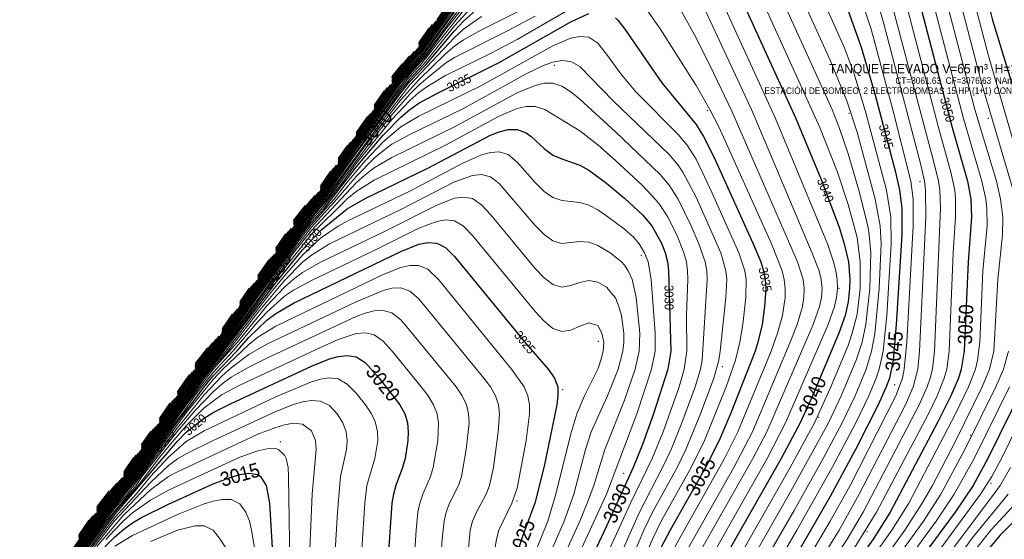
# Model space of a CAD drawing. Header units: metres. Extents: x 295850 to 310263, y 8095845 to 8104014.
# Tile 14 of 78: x 295940 to 296105, y 8096283 to 8096371. Entities that reach past the tile are written whole.
import ezdxf
from ezdxf.enums import TextEntityAlignment as Align

# ---------------------------------------------------------------- set-up
doc = ezdxf.new("R2010")
doc.units = ezdxf.units.M
for name, color, linetype, lineweight in [('AP-ESTRUC-TXT', 1, 'Continuous', 18), ('C-TOPO-MAJR', 33, 'Continuous', 25), ('C-TOPO-MINR', 253, 'Continuous', 13), ('C-TOPO-PNTS', 8, 'Continuous', 9), ('C-TOPO-TEXT', 33, 'Continuous', 13), ('C-TOPO-TEXT-500', 33, 'Continuous', 13)]:
    doc.layers.add(name, color=color, linetype=linetype, lineweight=lineweight)
doc.styles.add('ARIAL', font='arial.ttf')

# ---------------------------------------------------------------- blocks, each defined once
blk = doc.blocks.new('PUNTOS_TOPOGRAFICOS')
at = {"layer": 'C-TOPO-PNTS'}
for p in [(296029.194, 8096362.869, 3032.302), (296054.855, 8096355.243, 3035.78), (296078.66, 8096354.818, 3042.73), (296102.04, 8096353.968, 3052.84), (296090.563, 8096343.341, 3046.614), (296043.802, 8096331.013, 3028.506), (296076.96, 8096325.487, 3038.632), (296036.576, 8096316.56, 3025.194), (296057.405, 8096312.309, 3033.192), (296086.312, 8096309.333, 3045.441), (296030.624, 8096308.483, 3024.978), (296073.559, 8096303.807, 3041.024), (296099.065, 8096300.831, 3052.885), (295983.284, 8096299.742, 3015.694), (296040.826, 8096294.455, 3029.4), (296102.465, 8096292.754, 3056.124), (296022.972, 8096289.778, 3023.946), (296081.636, 8096284.677, 3049.002)]:
    blk.add_point(p, dxfattribs=at)
blk = doc.blocks.new('CURVAS_NIVEL')
at = {"layer": 'C-TOPO-MAJR'}
for points, elevation in [([(296108.49, 8096288.58), (296103.99, 8096284.06), (296100.99, 8096280.48), (296093.1, 8096269.92), (296084.49, 8096257.93), (296082.72, 8096254.92), (296081.32, 8096251.92), (296080.24, 8096248.92), (296078.93, 8096244.42), (296077.75, 8096239.92), (296076.76, 8096235.42), (296070.87, 8096205.42), (296068.87, 8096196.42), (296067.39, 8096190.42), (296064.87, 8096181.42), (296058.83, 8096164.92), (296056.34, 8096157.42), (296055.09, 8096152.92), (296050.84, 8096133.42), (296050.36, 8096130.42), (296049.47, 8096122.92), (296045.64, 8096104.92)], 3060), ([(296100.45, 8096379.42), (296102.73, 8096370.42), (296106.84, 8096356.92)], 3055), ([(296107.83, 8096308.92), (296101.93, 8096296.92), (296099.45, 8096292.42), (296096.45, 8096287.92), (296085.39, 8096272.92), (296077.87, 8096262.42), (296074.17, 8096256.42), (296073.45, 8096254.92), (296072.32, 8096251.92), (296067.43, 8096233.92), (296062.94, 8096211.42), (296060.65, 8096202.42), (296055.99, 8096187.45), (296050.75, 8096172.42), (296045.57, 8096154.42), (296040.91, 8096133.42), (296036.22, 8096107.92)], 3055), ([(295992.99, 8096346.57), (296001.99, 8096359.52), (296003.49, 8096361.58), (296005.97, 8096364.42), (296007.09, 8096365.92), (296022.99, 8096388.24)], 3050), ([(296088.88, 8096379.42), (296095.95, 8096352.42), (296098.53, 8096343.42), (296099.08, 8096340.42), (296099.17, 8096337.42), (296098.62, 8096329.92), (296097.96, 8096314.92), (296097.46, 8096311.92), (296096.99, 8096310.42), (296095.71, 8096307.42), (296093.49, 8096302.95), (296085.54, 8096287.92), (296082.68, 8096283.42), (296072.17, 8096268.42)], 3050), ([(295976.49, 8096322.44), (295985.49, 8096335.41), (295986.93, 8096337.42), (295989.5, 8096340.42), (295990.61, 8096341.92), (296003.49, 8096360.2), (296007.14, 8096364.42), (296012.49, 8096371.78)], 3045), ([(296078.49, 8096371.98), (296080.71, 8096365.92), (296082.99, 8096358.05), (296086.44, 8096344.92), (296087.11, 8096341.92), (296087.48, 8096338.92), (296087.49, 8096334.42), (296086.57, 8096319.42), (296086.03, 8096313.42), (296085.41, 8096310.42), (296084.89, 8096308.92), (296083.54, 8096305.92), (296079.71, 8096298.42), (296075.49, 8096290.57), (296068.8, 8096278.92)], 3045), ([(295956.99, 8096294), (295968.99, 8096311.35), (295970.47, 8096313.42), (295973.02, 8096316.42), (295974.13, 8096317.92), (295986.99, 8096336.28), (295990.49, 8096340.42), (295995.99, 8096348.1), (296003.49, 8096358.24), (296004.99, 8096360.12), (296007.68, 8096362.92), (296012.49, 8096368.64), (296013.99, 8096370.26), (296016.99, 8096372.97)], 3040), ([(296061.48, 8096371.92), (296069.73, 8096353.92), (296073.99, 8096343.69), (296076.99, 8096335.72), (296077.85, 8096332.92), (296078.54, 8096329.92), (296078.78, 8096326.92), (296078.74, 8096325.42), (296078.49, 8096323.2), (296077.98, 8096320.92), (296076.96, 8096317.92), (296072.51, 8096307.42), (296070.46, 8096302.92), (296067.26, 8096296.92), (296053.64, 8096272.92)], 3040), ([(295940.49, 8096269.92), (295952.49, 8096287.29), (295953.99, 8096289.42), (295956.53, 8096292.42), (295957.63, 8096293.92), (295970.49, 8096312.36), (295973.88, 8096316.42), (295986.99, 8096334.68), (295988.49, 8096336.55), (295990.67, 8096338.92), (295995.99, 8096345.77), (296000.49, 8096351.14), (296003.49, 8096354.19), (296004.99, 8096355.46), (296006.49, 8096356.49), (296009.49, 8096358.13), (296019.99, 8096363.33), (296031.99, 8096370.14), (296034.99, 8096371.52)], 3035), ([(296039.49, 8096370.81), (296039.86, 8096370.42), (296041.05, 8096368.92), (296047.25, 8096359.92), (296052.99, 8096352.91), (296054.26, 8096350.92), (296055.99, 8096347.49), (296062.59, 8096332.92), (296063.83, 8096329.92), (296064.29, 8096328.42), (296064.59, 8096326.92), (296064.69, 8096325.42), (296064.49, 8096322.42), (296064.06, 8096319.42), (296063.36, 8096316.42), (296062.88, 8096314.92), (296058.77, 8096304.42), (296056.86, 8096299.92), (296054.57, 8096295.42), (296048.64, 8096284.92), (296047.11, 8096281.92)], 3035), ([(296006.49, 8096366.43), (296008.79, 8096369.71)], 3055), ([(296001.99, 8096360.74), (296005.01, 8096364.44)], 3055), ([(295941.13, 8096269.92), (295952.49, 8096286.34), (295953.99, 8096288.42), (295957.28, 8096292.42), (295970.49, 8096310.98), (295973.78, 8096314.92), (295982.49, 8096326.4), (295986.99, 8096331.92), (295989.99, 8096335.13), (295994.49, 8096338.79), (295997.49, 8096340.54), (296007.99, 8096345.61), (296018.49, 8096351.13), (296019.99, 8096351.71), (296021.49, 8096352.1), (296022.99, 8096352.12), (296024.49, 8096351.54), (296025.32, 8096350.92), (296027.49, 8096348.89), (296028.99, 8096347.81), (296030.49, 8096347.15), (296033.49, 8096346.1), (296034.99, 8096345.29), (296037.99, 8096343.12), (296040.99, 8096340.6), (296043.99, 8096337.78), (296045.55, 8096335.92), (296047.26, 8096332.92), (296047.83, 8096331.42), (296048.21, 8096329.92), (296048.39, 8096328.42), (296048.77, 8096314.92), (296048.28, 8096311.92), (296045.84, 8096304.42), (296043.99, 8096299.26), (296042.43, 8096295.42), (296037.99, 8096285.59), (296032.07, 8096272.92)], 3030), ([(295989.99, 8096342.24), (295992.67, 8096346.09)], 3050), ([(295985.49, 8096336.5), (295989.08, 8096341.01)], 3050), ([(295982.49, 8096332.16), (295984.18, 8096334.6)], 3050), ([(295942.87, 8096271.42), (295952.49, 8096285.16), (295955.49, 8096289.18), (295959.37, 8096293.92), (295965.99, 8096303.07), (295968.27, 8096305.92), (295970.49, 8096308.97), (295971.99, 8096310.8), (295975.96, 8096314.92), (295977.99, 8096317.24), (295980.99, 8096320.1), (295982.49, 8096321.24), (295985.49, 8096322.97), (296003.49, 8096331.64), (296006.49, 8096332.85), (296007.99, 8096333.15), (296009.49, 8096333.06), (296010.99, 8096332.28), (296012.49, 8096330.8), (296024.49, 8096316.16), (296028.17, 8096311.92), (296029.27, 8096310.42), (296029.79, 8096308.92), (296029.83, 8096307.42), (296029.66, 8096305.92), (296027.49, 8096295.64), (296025.95, 8096289.42), (296023.74, 8096283.42), (296021.85, 8096277.42)], 3025), ([(295973.49, 8096318.1), (295976.45, 8096322.38)], 3045), ([(295968.99, 8096312.32), (295972.99, 8096317.42)], 3045), ([(295947.99, 8096277.45), (295955.49, 8096287.53), (295965.99, 8096299.82), (295967.49, 8096301.33), (295970.49, 8096303.7), (295971.99, 8096304.62), (295974.99, 8096306.13), (295988.49, 8096312.41), (295991.49, 8096313.61), (295992.99, 8096314.03), (295994.49, 8096314.21), (295995.99, 8096313.96), (295997.49, 8096313.02), (295999.83, 8096310.42), (296003.31, 8096305.92), (296004.13, 8096304.42), (296004.59, 8096302.92), (296004.73, 8096301.42), (296004.66, 8096299.92), (296004.19, 8096296.92), (296003.78, 8096295.42), (296002.66, 8096292.42), (296002.22, 8096290.92), (296001.95, 8096289.42), (296000.01, 8096260.92)], 3020), ([(295965.99, 8096307.97), (295968.08, 8096311)], 3045), ([(295962.99, 8096303.59), (295964.8, 8096306.22)], 3045), ([(295959.99, 8096299.21), (295961.54, 8096301.47)], 3045), ([(295952.49, 8096280.7), (295955.49, 8096283.8), (295956.99, 8096285.1), (295958.49, 8096286.16), (295959.99, 8096287.02), (295964.49, 8096289.26), (295971.99, 8096292.66), (295974.99, 8096293.81), (295976.49, 8096294.23), (295977.99, 8096294.45), (295979.49, 8096294.22), (295979.91, 8096293.92), (295980.88, 8096292.42), (295981.44, 8096289.42), (295981.91, 8096281.92)], 3015), ([(295952.49, 8096288.19), (295956.78, 8096293.71)], 3040), ([(295949.49, 8096283.83), (295951.89, 8096287.31)], 3040)]:
    blk.add_lwpolyline(points, dxfattribs=dict(at, elevation=elevation))
at = {"layer": 'C-TOPO-MINR'}
for points, elevation in [([(296106.64, 8096289.42), (296102.49, 8096284.95), (296100.08, 8096281.92), (296090.05, 8096268.42), (296084.6, 8096260.92), (296082.58, 8096257.92), (296080.86, 8096254.92), (296079.53, 8096251.92), (296078.54, 8096248.92), (296076.42, 8096241.42), (296074.65, 8096233.92), (296069.64, 8096208.42), (296066.13, 8096193.42), (296063.15, 8096182.92), (296057.24, 8096166.42), (296054.36, 8096157.42), (296053.11, 8096152.92), (296048.89, 8096133.42), (296047.57, 8096124.42), (296043.55, 8096104.92)], 3059), ([(296105.35, 8096290.92), (296099.49, 8096283.8), (296082.99, 8096261.42), (296079.8, 8096256.42), (296078.49, 8096253.8), (296077.76, 8096251.92), (296074.72, 8096241.42), (296073.18, 8096235.42), (296068.11, 8096209.92), (296064.49, 8096194.92), (296060.98, 8096182.92), (296055.66, 8096167.92), (296051.51, 8096154.42), (296046.93, 8096133.42), (296045.41, 8096124.42), (296041.5, 8096104.92)], 3058), ([(296105.74, 8096295.42), (296104.02, 8096292.42), (296102.95, 8096290.92), (296091.63, 8096275.92), (296081.49, 8096262.06), (296077.93, 8096256.42), (296076.99, 8096254.54), (296075.99, 8096251.92), (296071.41, 8096235.42), (296070.42, 8096230.92), (296066.49, 8096210.97), (296063.27, 8096197.92), (296059.3, 8096184.42), (296054.06, 8096169.42), (296049.53, 8096154.42), (296044.94, 8096133.42), (296039.87, 8096106.42)], 3057), ([(296110.83, 8096310.42), (296104.22, 8096296.92), (296102.62, 8096293.92), (296100.69, 8096290.92), (296079.8, 8096262.42), (296076.05, 8096256.42), (296075.31, 8096254.92), (296074.17, 8096251.92), (296069.25, 8096233.92), (296064.76, 8096211.42), (296062.13, 8096200.92), (296057.62, 8096185.92), (296052.43, 8096170.92), (296047.55, 8096154.42), (296042.93, 8096133.42), (296038.8, 8096110.92), (296037.85, 8096106.42)], 3056), ([(296009.49, 8096370.49), (296019.99, 8096385.57)], 3054), ([(296098.12, 8096379.42), (296102.02, 8096364.42), (296108.58, 8096341.92)], 3054), ([(296105.56, 8096308.92), (296099.63, 8096296.92), (296096.3, 8096290.92), (296093.28, 8096286.42), (296082.99, 8096272.41), (296075.95, 8096262.42), (296073.99, 8096259.41), (296072.29, 8096256.42), (296070.45, 8096251.92), (296068.71, 8096245.92), (296065.57, 8096233.92), (296061.43, 8096212.92), (296059.2, 8096203.92), (296057.87, 8096199.42), (296054.94, 8096190.42), (296049.02, 8096173.92), (296043.96, 8096155.92), (296039.18, 8096134.92), (296035.14, 8096112.42), (296034.22, 8096107.92)], 3054), ([(296006.49, 8096365.94), (296019.99, 8096385.24)], 3053), ([(296095.8, 8096379.42), (296100.99, 8096359.54), (296106.16, 8096341.92)], 3053), ([(296105.38, 8096314.92), (296104.56, 8096311.92), (296103.27, 8096308.92), (296098.09, 8096298.42), (296094.06, 8096290.92), (296091.16, 8096286.42), (296078.12, 8096268.42)], 3053), ([(296001.99, 8096360.04), (296006.68, 8096365.92), (296022.99, 8096388.99)], 3052), ([(296093.49, 8096379.42), (296099.77, 8096355.42), (296103.36, 8096343.42), (296104.07, 8096340.42), (296104.46, 8096337.42), (296104.41, 8096334.42), (296103.62, 8096326.92), (296102.92, 8096314.92), (296102.21, 8096311.92), (296100.99, 8096308.92), (296096.49, 8096299.82), (296092.62, 8096292.42), (296090.92, 8096289.42), (296087.98, 8096284.92), (296076.13, 8096268.42)], 3052), ([(295998.99, 8096355.47), (296003.2, 8096361.42), (296005.78, 8096364.42), (296006.89, 8096365.92), (296022.99, 8096388.65)], 3051), ([(296091.19, 8096379.42), (296097.85, 8096353.92), (296100.95, 8096343.42), (296101.6, 8096340.42), (296101.78, 8096338.92), (296101.79, 8096335.92), (296101.11, 8096328.42), (296100.57, 8096316.42), (296100.21, 8096313.42), (296099.84, 8096311.92), (296098.69, 8096308.92), (296096.53, 8096304.42), (296088.67, 8096289.42), (296085.84, 8096284.92), (296074.15, 8096268.42)], 3051), ([(295989.99, 8096342.03), (296003.49, 8096361.34), (296006.17, 8096364.42), (296007.3, 8096365.92), (296016.99, 8096379.6)], 3049), ([(296086.2, 8096380.92), (296093.65, 8096352.42), (296095.72, 8096344.92), (296096.37, 8096341.92), (296096.53, 8096340.42), (296096.5, 8096337.42), (296096.14, 8096331.42), (296095.46, 8096314.92), (296095.05, 8096311.92), (296094.63, 8096310.42), (296093.42, 8096307.42), (296091.95, 8096304.42), (296083.28, 8096287.92), (296079.55, 8096281.92)], 3049), ([(295985.49, 8096336.09), (295989, 8096340.42), (296003.49, 8096361.05), (296007.51, 8096365.92), (296013.99, 8096375.06)], 3048), ([(296083.39, 8096382.42), (296092.95, 8096346.42), (296093.66, 8096343.42), (296093.88, 8096341.92), (296093.98, 8096338.92), (296092.96, 8096314.92), (296092.62, 8096311.92), (296092.26, 8096310.42), (296091.75, 8096308.92), (296090.4, 8096305.92), (296081, 8096287.92), (296078.35, 8096283.42), (296075.45, 8096278.92)], 3048), ([(295982.49, 8096331.55), (295986.63, 8096337.42), (295989.16, 8096340.42), (295990.26, 8096341.92), (296003.49, 8096360.77), (296006.58, 8096364.42), (296018.49, 8096380.79)], 3047), ([(296082.99, 8096375.17), (296084.49, 8096369.8), (296090.64, 8096346.42), (296091.3, 8096343.42), (296091.49, 8096341.92), (296091.54, 8096337.42), (296090.49, 8096314.92), (296090.21, 8096311.92), (296089.42, 8096308.92), (296088.1, 8096305.92), (296086.57, 8096302.92), (296080.33, 8096290.92), (296076.98, 8096284.92), (296072.34, 8096277.42)], 3047), ([(295979.49, 8096326.99), (295986.78, 8096337.42), (295989.33, 8096340.42), (295990.44, 8096341.92), (296003.49, 8096360.48), (296006.86, 8096364.42), (296018.49, 8096380.24)], 3046), ([(296080.38, 8096374.92), (296082.34, 8096368.92), (296085.99, 8096355.41), (296089.03, 8096343.42), (296089.4, 8096340.42), (296089.4, 8096335.92), (296088.32, 8096316.42), (296087.92, 8096311.92), (296087.6, 8096310.42), (296086.52, 8096307.42), (296078.84, 8096292.42), (296075.51, 8096286.42), (296071.09, 8096278.92)], 3046), ([(295968.99, 8096312.14), (295972.43, 8096316.42), (295985.49, 8096335.18), (295986.99, 8096337.28), (295990.79, 8096341.92), (296003.49, 8096359.91), (296007.42, 8096364.42), (296013.99, 8096373.28)], 3044), ([(296072.48, 8096377.92), (296077.82, 8096365.92), (296079.5, 8096361.42), (296081.49, 8096354.91), (296084.91, 8096341.92), (296085.65, 8096337.42), (296085.73, 8096332.92), (296084.97, 8096320.92), (296084.35, 8096314.92), (296083.7, 8096311.92), (296083.22, 8096310.42), (296081.97, 8096307.42), (296079.77, 8096302.92), (296075.84, 8096295.42), (296069.92, 8096284.92), (296064.71, 8096275.92)], 3044), ([(295968.99, 8096311.96), (295970.49, 8096313.96), (295972.57, 8096316.42), (295985.49, 8096334.94), (295986.99, 8096337.03), (295990.97, 8096341.92), (296003.49, 8096359.5), (296004.99, 8096361.4), (296007.7, 8096364.42), (296010.99, 8096368.85), (296016.99, 8096376.44)], 3043), ([(296069.08, 8096377.92), (296075.49, 8096363.73), (296078.28, 8096356.92), (296079.99, 8096351.62), (296083.02, 8096340.42), (296083.85, 8096335.92), (296084.03, 8096332.92), (296083.7, 8096325.42), (296082.99, 8096317.81), (296082.44, 8096314.92), (296081.54, 8096311.92), (296079.66, 8096307.42), (296077.51, 8096302.92), (296074.33, 8096296.92), (296069.49, 8096288.31), (296056.24, 8096265.42)], 3043), ([(295965.99, 8096307.43), (295970.2, 8096313.42), (295972.72, 8096316.42), (295973.81, 8096317.92), (295986.99, 8096336.78), (295991.15, 8096341.92), (295997.49, 8096350.9), (296003.49, 8096359.1), (296004.99, 8096360.98), (296006.8, 8096362.92), (296013.99, 8096372.05)], 3042), ([(296066.97, 8096374.92), (296075.81, 8096355.42), (296076.99, 8096352.42), (296078.49, 8096348.02), (296080.29, 8096341.92), (296081.8, 8096335.92), (296082.05, 8096334.42), (296082.3, 8096331.42), (296082.12, 8096325.42), (296081.49, 8096319.43), (296080.83, 8096316.42), (296079.83, 8096313.42), (296077.33, 8096307.42), (296075.21, 8096302.92), (296068.61, 8096290.92), (296055.73, 8096268.42)], 3042), ([(295959.99, 8096298.51), (295968.99, 8096311.55), (295970.34, 8096313.42), (295972.87, 8096316.42), (295973.97, 8096317.92), (295985.49, 8096334.47), (295986.99, 8096336.53), (295990.25, 8096340.42), (296003.49, 8096358.7), (296004.99, 8096360.55), (296007.24, 8096362.92), (296012.49, 8096369.47), (296016.99, 8096374.44)], 3041), ([(296063.55, 8096374.92), (296073.76, 8096352.42), (296076.69, 8096344.92), (296078.49, 8096339.51), (296079.99, 8096334.01), (296080.54, 8096329.92), (296080.5, 8096325.42), (296079.99, 8096321.14), (296079.19, 8096317.92), (296078.49, 8096315.9), (296075.49, 8096308.68), (296072.86, 8096302.92), (296068.78, 8096295.42), (296054.49, 8096270.27)], 3041), ([(295952.49, 8096288.03), (295955.99, 8096292.42), (295967.49, 8096309.03), (295970.49, 8096313.24), (295974.29, 8096317.92), (295986.99, 8096336.03), (295990.73, 8096340.42), (296000.49, 8096353.79), (296004.99, 8096359.56), (296012.49, 8096367.54), (296013.99, 8096368.94), (296016.99, 8096371.05)], 3039), ([(296056.75, 8096374.92), (296066.33, 8096353.92), (296075.02, 8096332.92), (296076.05, 8096329.92), (296076.43, 8096328.42), (296076.65, 8096326.92), (296076.69, 8096325.42), (296076.53, 8096323.92), (296076.19, 8096322.42), (296075.16, 8096319.42), (296068.02, 8096302.92), (296064.89, 8096296.92), (296052.17, 8096274.42)], 3039), ([(295949.49, 8096283.5), (295953.64, 8096289.42), (295956.13, 8096292.42), (295957.21, 8096293.92), (295970.49, 8096313.02), (295974.44, 8096317.92), (295986.99, 8096335.73), (295990.98, 8096340.42), (295997.49, 8096349.35), (296003.49, 8096357.08), (296006.49, 8096360.42), (296010.99, 8096364.79), (296012.49, 8096366.08), (296013.99, 8096367.15), (296016.99, 8096368.82), (296024.49, 8096372.53)], 3038), ([(296053.89, 8096373.42), (296062.27, 8096355.42), (296072.49, 8096331.36), (296073.62, 8096328.42), (296074, 8096326.92), (296074.14, 8096325.42), (296074.02, 8096323.92), (296073.68, 8096322.42), (296072.62, 8096319.42), (296064.88, 8096301.42), (296062.52, 8096296.92), (296052.99, 8096280.18)], 3038), ([(295946.49, 8096278.96), (295953.76, 8096289.42), (295956.26, 8096292.42), (295957.35, 8096293.92), (295968.99, 8096310.72), (295970.49, 8096312.8), (295974.6, 8096317.92), (295986.99, 8096335.38), (295988.49, 8096337.3), (295991.22, 8096340.42), (295998.99, 8096350.83), (296001.99, 8096354.53), (296004.99, 8096358.03), (296006.49, 8096359.55), (296007.99, 8096360.8), (296010.99, 8096363.19), (296012.49, 8096364.17), (296021.49, 8096368.68), (296025.99, 8096371.12)], 3037), ([(296049.99, 8096372.88), (296052.99, 8096367.46), (296055.99, 8096361.49), (296058.99, 8096355.16), (296069.98, 8096329.92), (296070.94, 8096326.92), (296071.13, 8096325.42), (296071.08, 8096323.92), (296070.83, 8096322.42), (296069.95, 8096319.42), (296068.8, 8096316.42), (296062.44, 8096301.42), (296059.32, 8096295.42), (296049.99, 8096278.9)], 3037), ([(295943.49, 8096274.42), (295952.49, 8096287.48), (295953.99, 8096289.57), (295956.39, 8096292.42), (295957.49, 8096293.92), (295968.99, 8096310.51), (295970.49, 8096312.58), (295973.66, 8096316.42), (295986.99, 8096335.03), (295988.49, 8096336.92), (295990.29, 8096338.92), (295993.84, 8096343.42), (295995.99, 8096346.42), (296001.99, 8096353.77), (296004.99, 8096356.96), (296006.49, 8096358.3), (296007.99, 8096359.35), (296010.99, 8096361.15), (296018.49, 8096364.84), (296022.99, 8096367.21), (296036.49, 8096375.09)], 3036), ([(296043.99, 8096373.21), (296046.99, 8096368.96), (296052.99, 8096359.45), (296055.32, 8096355.42), (296056.87, 8096352.42), (296065.62, 8096332.92), (296067.42, 8096328.42), (296067.78, 8096326.92), (296067.94, 8096325.42), (296067.91, 8096323.92), (296067.47, 8096320.92), (296066.67, 8096317.92), (296065.58, 8096314.92), (296059.99, 8096301.42), (296057.77, 8096296.92), (296050.13, 8096283.42), (296048.49, 8096280.31)], 3036), ([(296006.49, 8096366.19), (296009.35, 8096370.28)], 3054), ([(296006.49, 8096366.67), (296008.22, 8096369.15)], 3056), ([(295939.55, 8096268.42), (295950.99, 8096284.99), (295953.99, 8096289.22), (295957.77, 8096293.92), (295970.49, 8096312.14), (295974.09, 8096316.42), (295979.49, 8096324.04), (295986.99, 8096334.28), (295988.49, 8096336.18), (295992.32, 8096340.42), (295994.49, 8096343.28), (295997.49, 8096346.83), (296000.49, 8096350.01), (296003.49, 8096352.56), (296006.49, 8096354.31), (296016.99, 8096359.46), (296028.99, 8096366.11), (296031.99, 8096367.39), (296033.49, 8096367.71), (296034.99, 8096367.57), (296036.49, 8096366.58), (296037.99, 8096364.73), (296040.4, 8096361.42), (296042.9, 8096358.42), (296049.99, 8096351.25), (296051.49, 8096349.48), (296052.99, 8096347.11), (296055.49, 8096341.92), (296060.19, 8096331.42), (296061.15, 8096328.42), (296061.37, 8096326.92), (296061.32, 8096323.92), (296060.84, 8096319.42), (296060.36, 8096316.42), (296059.61, 8096313.42), (296058.04, 8096308.92), (296054.4, 8096299.92), (296052.19, 8096295.42), (296047.16, 8096286.42), (296045.67, 8096283.42), (296038.05, 8096265.42)], 3034), ([(296001.99, 8096360.27), (296006.43, 8096365.85)], 3053), ([(295940.75, 8096269.92), (295953.99, 8096289.02), (295957.92, 8096293.92), (295970.49, 8096311.91), (295974.3, 8096316.42), (295985.49, 8096331.83), (295988.49, 8096335.74), (295992.76, 8096340.42), (295995.99, 8096344.21), (295998.99, 8096347.26), (296000.49, 8096348.54), (296001.99, 8096349.61), (296004.99, 8096351.24), (296013.99, 8096355.6), (296024.49, 8096361.41), (296027.49, 8096362.86), (296028.99, 8096363.39), (296030.49, 8096363.67), (296031.99, 8096363.52), (296033.49, 8096362.66), (296039.1, 8096356.92), (296048.49, 8096347.89), (296049.99, 8096346.11), (296050.79, 8096344.92), (296052.99, 8096340.73), (296057.13, 8096331.42), (296057.98, 8096328.42), (296058.13, 8096326.92), (296058, 8096323.92), (296057.05, 8096314.92), (296056.79, 8096313.42), (296056, 8096310.42), (296053.76, 8096304.42), (296051.27, 8096298.42), (296049.8, 8096295.42), (296045.69, 8096287.92), (296044.24, 8096284.92), (296039.49, 8096273.73)], 3033), ([(296001.99, 8096360.5), (296005.72, 8096365.15)], 3054), ([(296001.99, 8096360.97), (296003.7, 8096363.13)], 3056), ([(295940.88, 8096269.92), (295952.49, 8096286.73), (295953.99, 8096288.82), (295958.06, 8096293.92), (295970.49, 8096311.6), (295974.52, 8096316.42), (295980.99, 8096325.39), (295983.37, 8096328.42), (295985.49, 8096331.42), (295988.49, 8096335.13), (295995.99, 8096343.14), (295997.49, 8096344.5), (295998.99, 8096345.64), (296001.99, 8096347.42), (296012.49, 8096352.53), (296022.99, 8096358.25), (296025.99, 8096359.49), (296027.49, 8096359.87), (296028.99, 8096359.88), (296030.49, 8096359.38), (296031.99, 8096358.41), (296033.49, 8096357.18), (296039.49, 8096351.71), (296046.99, 8096344.54), (296048.49, 8096342.75), (296049.97, 8096340.42), (296052.15, 8096335.92), (296053.47, 8096332.92), (296054.51, 8096329.92), (296054.78, 8096328.42), (296054.86, 8096326.92), (296054.01, 8096313.42), (296053.73, 8096311.92), (296052.85, 8096308.92), (296050.63, 8096302.92), (296048.8, 8096298.42), (296047.39, 8096295.42), (296043.48, 8096287.92), (296026.85, 8096250.42)], 3032), ([(295998.99, 8096355.71), (296001.72, 8096359.65)], 3052), ([(295998.99, 8096355.94), (296001.19, 8096359.12)], 3053), ([(295998.99, 8096356.17), (296000.66, 8096358.58)], 3054), ([(295941, 8096269.92), (295952.49, 8096286.54), (295959.29, 8096295.42), (295964.49, 8096302.94), (295970.49, 8096311.29), (295974.73, 8096316.42), (295982.49, 8096326.98), (295988.49, 8096334.52), (295994.49, 8096340.45), (295995.99, 8096341.67), (295998.99, 8096343.59), (296010.99, 8096349.45), (296019.99, 8096354.33), (296022.99, 8096355.6), (296024.49, 8096355.94), (296025.99, 8096355.94), (296027.62, 8096355.42), (296033.49, 8096351.87), (296036.49, 8096349.54), (296039.49, 8096346.88), (296043.99, 8096342.69), (296046.16, 8096340.42), (296046.99, 8096339.39), (296048.26, 8096337.42), (296049.77, 8096334.42), (296050.96, 8096331.42), (296051.36, 8096329.92), (296051.57, 8096328.42), (296051.6, 8096326.92), (296051.36, 8096320.92), (296051.43, 8096314.92), (296051.02, 8096311.92), (296050.13, 8096308.92), (296047.46, 8096301.42), (296045.65, 8096296.92), (296041.99, 8096289.42), (296033.77, 8096271.42)], 3031), ([(295995.99, 8096351.13), (295998.87, 8096355.3)], 3051), ([(295995.99, 8096351.36), (295998.37, 8096354.79)], 3052), ([(295995.99, 8096351.59), (295997.86, 8096354.28)], 3053), ([(295992.99, 8096346.79), (295995.52, 8096350.45)], 3051), ([(295992.99, 8096347.01), (295995.03, 8096349.95)], 3052), ([(295992.99, 8096347.23), (295994.53, 8096349.46)], 3053), ([(295941.26, 8096269.92), (295953.99, 8096288.22), (295957.47, 8096292.42), (295970.49, 8096310.67), (295971.99, 8096312.56), (295974.12, 8096314.92), (295980.99, 8096323.95), (295983.99, 8096327.58), (295986.99, 8096331.02), (295989.99, 8096333.85), (295992.99, 8096335.9), (295994.49, 8096336.7), (296004.99, 8096341.77), (296013.99, 8096346.51), (296016.99, 8096347.85), (296018.49, 8096348.26), (296019.99, 8096348.34), (296021.49, 8096347.88), (296022.99, 8096346.62), (296025.99, 8096343.2), (296027.49, 8096341.71), (296028.99, 8096340.68), (296030.49, 8096340.19), (296033.49, 8096339.86), (296034.99, 8096339.38), (296036.49, 8096338.6), (296037.99, 8096337.64), (296040.99, 8096335.39), (296042.49, 8096334.03), (296043.43, 8096332.92), (296044.37, 8096331.42), (296044.95, 8096329.92), (296045.47, 8096326.92), (296046.16, 8096317.92), (296046.13, 8096314.92), (296045.54, 8096311.92), (296043.05, 8096304.42), (296037.96, 8096290.92), (296030.37, 8096274.42)], 3029), ([(295989.99, 8096342.45), (295992.18, 8096345.61)], 3051), ([(295941.39, 8096269.92), (295953.99, 8096288.02), (295957.66, 8096292.42), (295970.49, 8096310.33), (295971.99, 8096312.23), (295974.46, 8096314.92), (295979.49, 8096321.41), (295983.99, 8096326.8), (295986.99, 8096329.82), (295988.49, 8096331.02), (295991.49, 8096332.92), (296003.49, 8096338.69), (296012.49, 8096343.33), (296015.49, 8096344.4), (296016.99, 8096344.56), (296018.49, 8096344.18), (296019.99, 8096343.06), (296025.99, 8096336), (296027.49, 8096334.48), (296028.99, 8096333.42), (296030.49, 8096333), (296033.49, 8096333.32), (296034.99, 8096333.19), (296036.49, 8096332.66), (296038.6, 8096331.42), (296040.46, 8096329.92), (296040.99, 8096329.35), (296041.59, 8096328.42), (296042.27, 8096326.92), (296042.96, 8096323.92), (296043.57, 8096317.92), (296043.46, 8096314.92), (296042.78, 8096311.92), (296040.99, 8096306.7), (296037.69, 8096298.42), (296035.82, 8096292.42), (296034.74, 8096289.42), (296033.49, 8096286.42), (296028.01, 8096274.42)], 3028), ([(295989.99, 8096342.66), (295991.7, 8096345.13)], 3052), ([(295941.51, 8096269.92), (295953.99, 8096287.79), (295957.85, 8096292.42), (295967.49, 8096305.89), (295971.99, 8096311.89), (295976.07, 8096316.42), (295980.99, 8096322.52), (295983.99, 8096325.66), (295985.49, 8096327.01), (295986.99, 8096328.13), (295989.99, 8096329.86), (296000.49, 8096334.86), (296009.49, 8096339.42), (296012.49, 8096340.56), (296013.99, 8096340.77), (296015.49, 8096340.51), (296016.99, 8096339.48), (296018.49, 8096337.85), (296025.99, 8096328.79), (296027.49, 8096327.22), (296028.99, 8096326.09), (296030.49, 8096325.65), (296031.99, 8096325.91), (296033.49, 8096326.46), (296034.99, 8096326.75), (296036.49, 8096326.49), (296037.99, 8096325.66), (296039.49, 8096323.87), (296040.06, 8096322.42), (296040.47, 8096320.92), (296040.89, 8096317.92), (296040.89, 8096316.42), (296040.72, 8096314.92), (296039.92, 8096311.92), (296038.14, 8096307.42), (296035.41, 8096301.42), (296034.46, 8096298.42), (296032.47, 8096290.92), (296030.89, 8096286.42), (296016.58, 8096253.42)], 3027), ([(295985.49, 8096336.3), (295989.68, 8096341.61)], 3049), ([(295985.49, 8096336.7), (295988.48, 8096340.4)], 3051), ([(295985.49, 8096336.9), (295987.44, 8096339.36)], 3052), ([(295941.64, 8096269.92), (295953.99, 8096287.51), (295955.49, 8096289.46), (295958.04, 8096292.42), (295964.49, 8096301.43), (295966.81, 8096304.42), (295968.99, 8096307.52), (295971.99, 8096311.34), (295975.27, 8096314.92), (295979.49, 8096319.86), (295980.99, 8096321.46), (295983.99, 8096324.15), (295985.49, 8096325.18), (295988.49, 8096326.79), (295998.99, 8096331.78), (296006.49, 8096335.53), (296009.49, 8096336.69), (296010.99, 8096336.95), (296012.49, 8096336.77), (296013.99, 8096335.9), (296015.49, 8096334.33), (296025.99, 8096321.58), (296027.49, 8096319.97), (296028.99, 8096318.75), (296030.49, 8096318.2), (296031.99, 8096318.43), (296033.49, 8096319.13), (296034.99, 8096319.65), (296036.49, 8096319.21), (296037.2, 8096317.92), (296037.51, 8096316.42), (296037.4, 8096314.92), (296037.03, 8096313.42), (296036.49, 8096311.88), (296034.3, 8096307.42), (296033.01, 8096304.42), (296031.99, 8096301.05), (296029.49, 8096290.92), (296028.11, 8096286.42), (296023.28, 8096274.42)], 3026), ([(295982.49, 8096331.75), (295985.1, 8096335.53)], 3048), ([(295982.49, 8096331.96), (295984.64, 8096335.06)], 3049), ([(295979.49, 8096327.19), (295982.21, 8096331.14)], 3047), ([(295979.49, 8096327.39), (295981.77, 8096330.69)], 3048), ([(295940.87, 8096268.42), (295953.99, 8096286.95), (295959.6, 8096293.92), (295967.49, 8096304.56), (295971.99, 8096310.15), (295973.49, 8096311.81), (295977.99, 8096316.04), (295979.49, 8096317.25), (295982.49, 8096319.14), (296000.49, 8096327.76), (296003.49, 8096328.97), (296004.99, 8096329.31), (296006.49, 8096329.29), (296007.99, 8096328.66), (296009.8, 8096326.92), (296022.06, 8096311.92), (296024.17, 8096308.92), (296024.8, 8096307.42), (296025.06, 8096305.92), (296025.06, 8096304.42), (296024.48, 8096299.92), (296022.99, 8096291.95), (296022.12, 8096289.42), (296019.92, 8096284.92), (296019.51, 8096283.42), (296018.27, 8096275.92)], 3024), ([(295979.49, 8096327.59), (295981.32, 8096330.25)], 3049), ([(295976.49, 8096322.63), (295979.33, 8096326.76)], 3046), ([(295976.49, 8096322.83), (295978.9, 8096326.33)], 3047), ([(295976.49, 8096323.02), (295978.47, 8096325.9)], 3048), ([(295941.04, 8096268.42), (295953.99, 8096286.67), (295955.49, 8096288.58), (295957.57, 8096290.92), (295965.99, 8096302.06), (295970.49, 8096307.62), (295973.49, 8096310.8), (295974.99, 8096312.12), (295977.99, 8096314.36), (295980.99, 8096316.08), (295995.99, 8096323.2), (296000.49, 8096325.12), (296001.99, 8096325.51), (296003.49, 8096325.55), (296004.99, 8096325.01), (296006.49, 8096323.72), (296017.4, 8096310.42), (296018.5, 8096308.92), (296019.35, 8096307.42), (296019.85, 8096305.92), (296020.02, 8096304.42), (296019.82, 8096301.42), (296019.01, 8096295.42), (296018.36, 8096292.42), (296017.78, 8096290.92), (296016.15, 8096287.92), (296015.51, 8096286.42), (296015.13, 8096284.92), (296014.18, 8096274.42)], 3023), ([(295976.49, 8096323.22), (295978.04, 8096325.46)], 3049), ([(295941.21, 8096268.42), (295953.99, 8096286.37), (295959.07, 8096292.42), (295959.99, 8096293.79), (295965.99, 8096301.51), (295968.99, 8096305), (295971.99, 8096308.13), (295973.49, 8096309.45), (295974.99, 8096310.56), (295977.99, 8096312.26), (295980.99, 8096313.73), (295995.99, 8096320.71), (295997.49, 8096321.27), (295998.99, 8096321.66), (296000.49, 8096321.76), (296001.99, 8096321.34), (296003.49, 8096320.16), (296004.17, 8096319.42), (296012.73, 8096308.92), (296013.75, 8096307.42), (296014.48, 8096305.92), (296014.85, 8096304.42), (296014.92, 8096302.92), (296014.46, 8096298.42), (296013.65, 8096293.92), (296013.12, 8096292.42), (296011.65, 8096289.42), (296011.08, 8096287.92), (296010.74, 8096286.42), (296010.42, 8096283.42), (296009.48, 8096269.92)], 3022), ([(295973.49, 8096318.29), (295976.03, 8096321.96)], 3046), ([(295973.49, 8096318.47), (295975.61, 8096321.53)], 3047), ([(295973.49, 8096318.66), (295975.19, 8096321.11)], 3048), ([(295950.99, 8096281.92), (295955.49, 8096287.98), (295959.42, 8096292.42), (295962.99, 8096297.12), (295965.99, 8096300.71), (295967.49, 8096302.42), (295970.49, 8096305.41), (295973.49, 8096307.63), (295976.49, 8096309.21), (295989.99, 8096315.55), (295992.99, 8096316.86), (295995.99, 8096317.86), (295997.49, 8096318.01), (295998.99, 8096317.67), (296000.49, 8096316.6), (296002.01, 8096314.92), (296006.9, 8096308.92), (296008.04, 8096307.42), (296008.97, 8096305.92), (296009.56, 8096304.42), (296009.81, 8096302.92), (296009.67, 8096299.92), (296008.92, 8096295.42), (296008.46, 8096293.92), (296007.16, 8096290.92), (296006.65, 8096289.42), (296006.34, 8096287.92), (296006.04, 8096284.92), (296004.75, 8096265.42)], 3021), ([(295968.99, 8096312.5), (295972.47, 8096316.89)], 3046), ([(295968.99, 8096312.68), (295971.91, 8096316.34)], 3047), ([(295968.99, 8096312.86), (295971.05, 8096315.47)], 3048), ([(295965.99, 8096307.61), (295968.89, 8096311.82)], 3043), ([(295965.99, 8096307.79), (295968.48, 8096311.41)], 3044), ([(295949.49, 8096279.15), (295955.49, 8096287.03), (295959.07, 8096290.92), (295961.49, 8096293.93), (295964.49, 8096297.14), (295967.49, 8096299.76), (295970.49, 8096301.58), (295982.49, 8096307.26), (295988.49, 8096309.79), (295989.99, 8096310.24), (295991.49, 8096310.46), (295992.99, 8096310.27), (295994.49, 8096309.41), (295995.99, 8096307.88), (295997.56, 8096305.92), (295998.56, 8096304.42), (295998.99, 8096303.49), (295999.25, 8096302.92), (295999.57, 8096301.42), (295999.6, 8096299.92), (295999.09, 8096296.92), (295997.8, 8096292.42), (295997.41, 8096289.42), (295995.1, 8096253.42)], 3019), ([(295965.99, 8096308.16), (295967.67, 8096310.59)], 3046), ([(295949.49, 8096278.77), (295955.49, 8096286.54), (295961.49, 8096292.92), (295964.49, 8096295.73), (295965.99, 8096296.85), (295967.49, 8096297.73), (295971.99, 8096299.95), (295982.49, 8096304.8), (295985.49, 8096306), (295986.99, 8096306.43), (295988.49, 8096306.67), (295989.99, 8096306.54), (295991.49, 8096305.79), (295992.8, 8096304.42), (295993.74, 8096302.92), (295994.29, 8096301.42), (295994.46, 8096299.92), (295994.34, 8096298.42), (295993.37, 8096293.92), (295992.83, 8096287.92), (295991.68, 8096268.42)], 3018), ([(295962.99, 8096303.06), (295965.97, 8096307.4)], 3042), ([(295962.99, 8096303.24), (295965.58, 8096307.01)], 3043), ([(295962.99, 8096303.41), (295965.19, 8096306.61)], 3044), ([(295952.49, 8096282.17), (295956.99, 8096287.46), (295961.49, 8096291.66), (295964.49, 8096293.88), (295965.99, 8096294.69), (295979.49, 8096300.98), (295982.49, 8096302.14), (295983.99, 8096302.59), (295985.49, 8096302.85), (295986.99, 8096302.66), (295988.49, 8096301.58), (295989.18, 8096299.92), (295989.26, 8096298.42), (295988.6, 8096290.92), (295988.17, 8096280.42)], 3017), ([(295959.99, 8096298.69), (295962.69, 8096302.62)], 3042), ([(295959.99, 8096298.86), (295962.31, 8096302.23)], 3043), ([(295959.99, 8096299.03), (295961.93, 8096301.85)], 3044), ([(295953.99, 8096283.33), (295955.49, 8096284.99), (295956.99, 8096286.52), (295958.49, 8096287.82), (295961.49, 8096289.95), (295964.49, 8096291.63), (295976.49, 8096297.14), (295979.49, 8096298.23), (295980.99, 8096298.57), (295982.49, 8096298.58), (295982.93, 8096298.42), (295983.99, 8096297.48), (295984.26, 8096296.92), (295984.55, 8096295.42), (295984.65, 8096293.92), (295984.93, 8096275.92)], 3016), ([(295956.99, 8096294.16), (295959.79, 8096298.22)], 3041), ([(295956.99, 8096294.33), (295959.42, 8096297.84)], 3042), ([(295956.99, 8096294.5), (295959.04, 8096297.47)], 3043), ([(295956.99, 8096294.67), (295958.66, 8096297.09)], 3044), ([(295952.49, 8096288.35), (295956.32, 8096293.24)], 3041), ([(295952.49, 8096288.51), (295955.85, 8096292.78)], 3042), ([(295952.49, 8096288.67), (295955.32, 8096292.25)], 3043), ([(295952.49, 8096288.84), (295954.58, 8096291.5)], 3044), ([(295955.49, 8096282.23), (295958.49, 8096284.01), (295965.99, 8096287.52), (295970.49, 8096289.35), (295971.99, 8096289.79), (295973.49, 8096290.06), (295974.99, 8096290.03), (295976.49, 8096289.35), (295977.46, 8096287.92), (295978.08, 8096286.42), (295978.44, 8096284.92), (295978.91, 8096281.92)], 3014), ([(295949.49, 8096283.66), (295952.25, 8096287.68)], 3039), ([(295949.49, 8096283.99), (295951.52, 8096286.95)], 3041), ([(295949.49, 8096284.15), (295951.16, 8096286.58)], 3042), ([(295961.49, 8096283.03), (295965.99, 8096284.89), (295968.99, 8096285.64), (295970.49, 8096285.62), (295971.99, 8096284.92), (295973.17, 8096283.42), (295974.99, 8096280.57)], 3013)]:
    blk.add_lwpolyline(points, dxfattribs=dict(at, elevation=elevation))
at = {"layer": 'C-TOPO-TEXT', "style": 'ARIAL', "width": 0.9}
for s, rotation, p in [('3040', 49.6329, (295999.17, 8096352.42)), ('3035', 55.4957, (295982.42, 8096328.42)), ('3050', 87.809, (296098.19, 8096319.42)), ('3045', 84.7554, (296086.22, 8096314.92)), ('3020', -50.7171, (296000.49, 8096309.6)), ('3040', 66.6405, (296072.51, 8096307.42)), ('3030', 57.3403, (295961.49, 8096298.42)), ('3015', 15.7767, (295976.49, 8096294.23)), ('3035', 61.0936, (296053.75, 8096293.92)), ('3030', 65.9983, (296039.73, 8096289.42)), ('3025', 68.6728, (296023.74, 8096283.42))]:
    blk.add_text(s, height=2.4, rotation=rotation, dxfattribs=at).set_placement(p, align=Align.MIDDLE_CENTER)
at = {"layer": 'C-TOPO-TEXT-500', "style": 'ARIAL', "width": 0.9}
for s, rotation, p in [('3035', 25.5705, (296013.23, 8096359.92)), ('3050', -75.293, (296095.15, 8096355.42)), ('3045', 56.7542, (295997.49, 8096351.76)), ('3045', -75.2998, (296084.88, 8096350.92)), ('3040', -68.3966, (296074.7, 8096341.92)), ('3030', 52.5015, (295988.49, 8096333.61)), ('3035', -78.9718, (296064.59, 8096326.92)), ('3030', -89.56, (296048.46, 8096323.92)), ('3040', 56.9108, (295977.99, 8096323.52)), ('3025', -50.6343, (296024.28, 8096316.42)), ('3020', 40.7169, (295968.99, 8096302.61)), ('3035', 57.001, (295961.49, 8096299.53)), ('3025', 50.5356, (295963.78, 8096299.92))]:
    blk.add_text(s, height=1.5, rotation=rotation, dxfattribs=at).set_placement(p, align=Align.MIDDLE_CENTER)

msp = doc.modelspace()

# ---------------------------------------------------------------- block references
at = {"layer": 'C-TOPO-MAJR'}
msp.add_blockref('CURVAS_NIVEL', (0, 0), dxfattribs=at)
at = {"layer": 'C-TOPO-PNTS'}
msp.add_blockref('PUNTOS_TOPOGRAFICOS', (0, 0), dxfattribs=at)

# ---------------------------------------------------------------- texts
at = {"layer": 'AP-ESTRUC-TXT', "style": 'ARIAL', "width": 0.9}
for s, height, p in [('TANQUE ELEVADO V=65 m³  H=15.00 m', 1.6, (296112.96, 8096362.3)), ('CT=3061.63  CF=3076.63  NAmax=3079.73', 1.1, (296113.6, 8096360.3)), ('ESTACIÓN DE BOMBEO: 2 ELECTROBOMBAS 15 HP (1+1) CON VARIADOR', 1.1, (296113.6, 8096358.6))]:
    msp.add_text(s, height=height, dxfattribs=at).set_placement(p, align=Align.MIDDLE_RIGHT)

doc.saveas('drawing.dxf')
